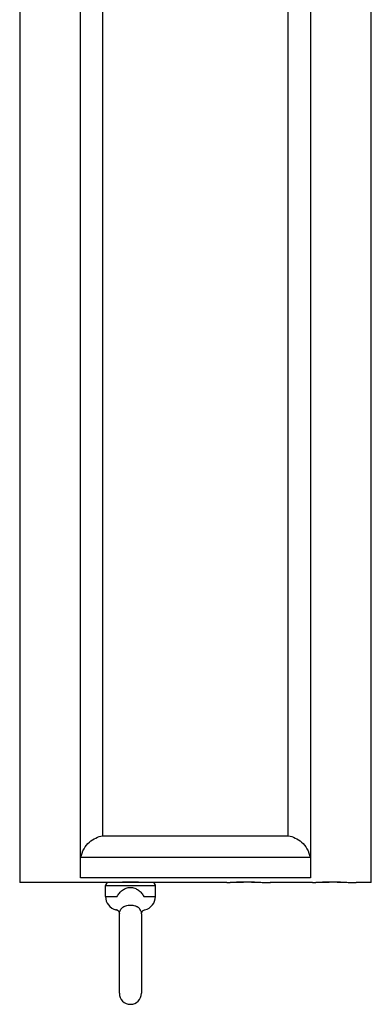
# Model space of a CAD drawing. Header units: millimetres. Extents: x 35 to 1506, y -73 to 359.
# Tile 12 of 13: x 1442 to 1506, y 11 to 189. Entities that reach past the tile are written whole.
import ezdxf

# ---------------------------------------------------------------- set-up
doc = ezdxf.new("R2010")
doc.units = ezdxf.units.MM
doc.header["$LTSCALE"] = 30.734
doc.layers.get('0').update_dxf_attribs({"linetype": 'CONTINUOUS'})

msp = doc.modelspace()

# ---------------------------------------------------------------- linework, layer by layer
at = {"color": 7, "linetype": 'Continuous'}
for p, q in [((1442.2, 252.11), (1442.2, 33.11)), ((1453.2, 34.01), (1453.2, 251.22)), ((1494.7, 251.22), (1494.7, 34.01)), ((1505.7, 33.11), (1505.7, 252.11)), ((1457.2, 41.59), (1457.2, 243.64)), ((1490.7, 41.59), (1490.7, 243.64)), ((1457.2, 41.59), (1490.7, 41.59)), ((1494.65, 37.65), (1453.25, 37.65)), ((1494.7, 34.01), (1453.2, 34.01)), ((1479.6, 33.11), (1442.2, 33.11)), ((1457.7, 32.61), (1466.7, 32.61)), ((1457.7, 30.61), (1457.7, 32.61)), ((1459.18, 33.13), (1458.58, 33.11)), ((1459.29, 33.14), (1459.18, 33.13)), ((1465.21, 33.13), (1465.15, 33.13)), ((1465.83, 33.11), (1465.21, 33.13)), ((1466.7, 30.61), (1466.7, 32.61)), ((1479.59, 33.11), (1479.58, 33.11)), ((1483.5, 33.17), (1483.33, 33.17)), ((1484.61, 33.17), (1483.92, 33.2)), ((1484.43, 33.2), (1484.61, 33.19)), ((1495.1, 33.11), (1487.44, 33.11)), ((1487.48, 33.11), (1487.47, 33.11)), ((1495.09, 33.11), (1495.08, 33.11)), ((1499, 33.17), (1498.83, 33.17)), ((1500.11, 33.17), (1499.42, 33.2)), ((1499.93, 33.2), (1500.11, 33.19)), ((1505.7, 33.11), (1502.94, 33.11)), ((1502.98, 33.11), (1502.97, 33.11)), ((1457.7, 30.61), (1459.79, 30.61)), ((1464.61, 30.61), (1466.7, 30.61)), ((1459.59, 28.19), (1459.67, 28.17)), ((1459.67, 28.17), (1459.79, 28.13)), ((1459.79, 28.13), (1459.9, 28.1)), ((1459.9, 28.1), (1459.9, 28.1)), ((1459.9, 28.1), (1459.9, 28.1)), ((1459.9, 28.1), (1459.9, 28.1)), ((1460.2, 13.14), (1460.2, 27.49)), ((1464.2, 27.49), (1464.2, 13.14)), ((1464.22, 27.66), (1464.29, 27.84)), ((1464.22, 27.64), (1464.22, 27.66)), ((1464.3, 27.86), (1464.38, 27.98)), ((1464.44, 28.05), (1464.45, 28.06)), ((1464.45, 28.06), (1464.45, 28.06)), ((1464.5, 28.1), (1464.51, 28.1))]:
    msp.add_line(p, q, dxfattribs=at)
for points in [[(1459.9, 28.1), (1459.9, 28.1), (1459.9, 28.1), (1459.91, 28.09)], [(1459.9, 28.1), (1459.91, 28.09), (1459.97, 28.04), (1460.06, 27.93), (1460.16, 27.72), (1460.2, 27.49)], [(1459.91, 28.09), (1459.91, 28.09), (1459.91, 28.09)], [(1459.91, 28.09), (1459.91, 28.09), (1459.92, 28.09), (1459.92, 28.08), (1459.93, 28.08), (1459.93, 28.08), (1459.94, 28.07)], [(1459.97, 28.05), (1459.97, 28.04), (1459.98, 28.03), (1459.99, 28.02), (1460, 28.01), (1460.01, 28), (1460.02, 27.99), (1460.03, 27.97), (1460.04, 27.96), (1460.05, 27.94), (1460.06, 27.93)], [(1464.2, 27.49), (1464.21, 27.59), (1464.23, 27.7), (1464.27, 27.81), (1464.32, 27.91), (1464.38, 27.98), (1464.42, 28.03), (1464.46, 28.07), (1464.48, 28.09), (1464.49, 28.09), (1464.5, 28.1), (1464.5, 28.1)], [(1464.49, 28.09), (1464.49, 28.09), (1464.49, 28.09)], [(1464.51, 28.1), (1464.63, 28.14), (1464.75, 28.17), (1464.82, 28.19)]]:
    msp.add_lwpolyline(points, dxfattribs=at)
for centre, radius, start, end in [((1458.2, 32.61), 0.5, 90, 180), ((1462.2, -74.35), 107.53, 88.4298, 91.549), ((1466.2, 32.61), 0.5, 0, 90), ((1483.87, -74.9), 108.1, 90.285, 91.9387), ((1483.44, -87.91), 121.08, 90.0508, 91.4245), ((1483.42, -69.33), 102.53, 89.436, 90.0479), ((1483.42, -82.12), 115.29, 89.4081, 89.9602), ((1499.37, -74.9), 108.1, 90.285, 91.9387), ((1498.94, -87.91), 121.08, 90.0508, 91.4245), ((1498.92, -69.33), 102.53, 89.4359, 90.0479), ((1498.92, -82.12), 115.29, 89.4081, 89.9602), ((1460.2, 30.61), 2.5, 180, 255.7445), ((1464.2, 30.61), 2.5, 284.4605, 360), ((1458.6, 24.32), 4, 73.4925, 75.7489), ((1458.6, 24.31), 4, 73.1303, 73.493), ((1458.6, 24.31), 4, 72.9385, 73.1303), ((1458.6, 24.31), 4.01, 71.0587, 72.9383), ((1462.2, 13.11), 2, 180, 360)]:
    msp.add_arc(centre, radius, start, end, dxfattribs=at)
for points, knots in [([(1453.25, 37.65), (1453.33, 38.2), (1453.72, 39.25), (1454.98, 40.78), (1456.32, 41.44), (1457.2, 41.59)], [0, 0, 0, 0, 0.287134, 0.548471, 1, 1, 1, 1]), ([(1490.7, 41.59), (1491.58, 41.44), (1492.92, 40.78), (1494.18, 39.25), (1494.57, 38.2), (1494.65, 37.65)], [0, 0, 0, 0, 0.451529, 0.712867, 1, 1, 1, 1]), ([(1459.79, 30.61), (1459.91, 30.83), (1460.18, 31.26), (1460.74, 31.78), (1461.31, 32.09), (1461.81, 32.22), (1462.07, 32.24), (1462.2, 32.24)], [0, 0, 0, 0, 0.245958, 0.492511, 0.743282, 0.871174, 1, 1, 1, 1]), ([(1462.2, 32.24), (1462.33, 32.24), (1462.59, 32.22), (1463.09, 32.09), (1463.67, 31.78), (1464.22, 31.26), (1464.49, 30.83), (1464.61, 30.61)], [0, 0, 0, 0, 0.12881, 0.256733, 0.507514, 0.754052, 1, 1, 1, 1]), ([(1479.58, 33.11), (1479.59, 33.12), (1479.65, 33.11), (1479.77, 33.13), (1479.97, 33.13), (1480.12, 33.14), (1480.21, 33.14)], [0, 0, 0, 0, 0.069001, 0.262685, 0.57592, 1, 1, 1, 1]), ([(1484.61, 33.19), (1485, 33.19), (1485.55, 33.18), (1486.24, 33.16), (1486.66, 33.15), (1487, 33.14), (1487.23, 33.13), (1487.36, 33.12), (1487.43, 33.12), (1487.45, 33.11), (1487.48, 33.12), (1487.48, 33.11)], [0, 0, 0, 0, 0.404009, 0.576882, 0.72473, 0.843689, 0.930306, 0.960902, 0.982818, 0.9959, 1, 1, 1, 1]), ([(1495.08, 33.11), (1495.09, 33.12), (1495.15, 33.11), (1495.27, 33.13), (1495.47, 33.13), (1495.62, 33.14), (1495.71, 33.14)], [0, 0, 0, 0, 0.069001, 0.262684, 0.57592, 1, 1, 1, 1]), ([(1500.11, 33.19), (1500.5, 33.19), (1501.05, 33.18), (1501.74, 33.16), (1502.16, 33.15), (1502.5, 33.14), (1502.73, 33.13), (1502.86, 33.12), (1502.93, 33.12), (1502.95, 33.11), (1502.98, 33.12), (1502.98, 33.11)], [0, 0, 0, 0, 0.40401, 0.576882, 0.724731, 0.843689, 0.930307, 0.960904, 0.982819, 0.995901, 1, 1, 1, 1]), ([(1460.2, 27.49), (1460.2, 27.58), (1460.23, 27.76), (1460.36, 28.13), (1460.54, 28.38), (1460.68, 28.54)], [0, 0, 0, 0, 0.21585, 0.459454, 1, 1, 1, 1]), ([(1460.68, 28.54), (1460.78, 28.63), (1460.99, 28.8), (1461.37, 28.95), (1461.77, 29.04), (1462.06, 29.06), (1462.2, 29.06)], [0, 0, 0, 0, 0.241605, 0.485712, 0.739214, 1, 1, 1, 1]), ([(1462.2, 29.06), (1462.34, 29.06), (1462.63, 29.04), (1462.97, 28.97), (1463.23, 28.87), (1463.47, 28.76), (1463.63, 28.63), (1463.72, 28.54)], [0, 0, 0, 0, 0.2607, 0.514141, 0.637299, 0.758511, 1, 1, 1, 1]), ([(1464.2, 27.49), (1464.2, 27.58), (1464.18, 27.76), (1464.04, 28.13), (1463.86, 28.38), (1463.72, 28.54)], [0, 0, 0, 0, 0.215782, 0.459269, 1, 1, 1, 1])]:
    msp.add_open_spline(points, degree=3, knots=knots, dxfattribs=at)

doc.saveas('drawing.dxf')
